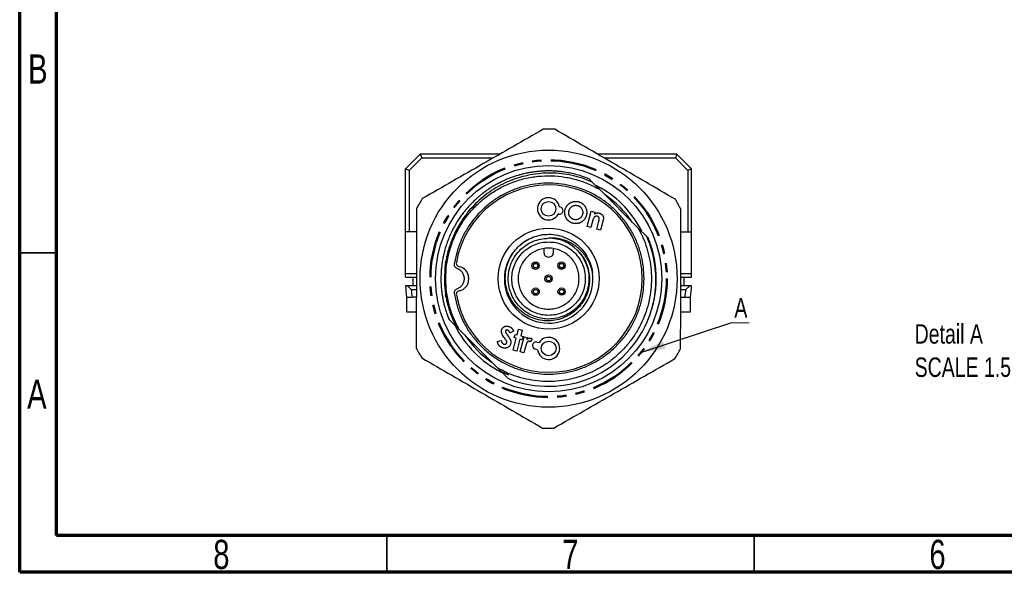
# Model space of a CAD drawing. Header units: millimetres. Extents: x 15 to 415, y 5 to 292.
# Tile 1 of 32: x 15 to 149, y 5 to 80. Entities that reach past the tile are written whole.
import ezdxf

# ---------------------------------------------------------------- set-up
doc = ezdxf.new("R2010")
doc.units = ezdxf.units.MM
doc.linetypes.add('PHANTOM', pattern=[12.7, 6.35, -1.27, 1.27, -1.27, 1.27, -1.27])
doc.layers.add('FORMAT', color=7, linetype='PHANTOM', lineweight=50)
doc.styles.add('SLDTEXTSTYLE0', font='TXT', dxfattribs={"width": 0.75})
doc.dimstyles.new('SLDDIMSTYLE4', dxfattribs={"dimtxt": 0.18, "dimasz": 3.302, "dimexe": 0, "dimexo": 0.0625, "dimgap": 0, "dimtad": 0, "dimtih": 1, "dimtoh": 1, "dimdec": 0, "dimrnd": 1e-09, "dimzin": 0, "dimdsep": 46, "dimtxsty": 'Standard', "dimsah": 1, "dimcen": 0.09, "dimadec": 0, "dimazin": 0, "dimtfac": 3.302, "dimtdec": 0, "dimtofl": 0, "dimtmove": 0, "dimatfit": 3, "dimfxl": 1, "dimfrac": 2, "dimtolj": 1, "dimtzin": 0, "dimarcsym": 0})

# ---------------------------------------------------------------- blocks, each defined once
blk = doc.blocks.new('SW_NOTE_0_5')
at = {"color": 0, "linetype": 'Continuous', "lineweight": 0}
blk.add_line((2.49, 0), (0, 0), dxfattribs=at)
at = {"color": 0, "linetype": 'Continuous', "lineweight": 0, "insert": (0.47, 3.35), "char_height": 2.65, "attachment_point": 1, "style": 'SLDTEXTSTYLE0'}
blk.add_mtext('A', dxfattribs=at)
blk = doc.blocks.new('SW_NOTE_0_9')
at = {"color": 0, "linetype": 'Continuous', "lineweight": 0, "attachment_point": 1, "style": 'SLDTEXTSTYLE0'}
for s, insert, char_height in [('Detail A', (0, 3.41), 2.646), ('SCALE 1.5:1', (0, -1.12), 2.6458)]:
    blk.add_mtext(s, dxfattribs=dict(at, insert=insert, char_height=char_height))

msp = doc.modelspace()

# ---------------------------------------------------------------- linework, layer by layer
at = {"color": 7, "linetype": 'Continuous', "lineweight": 70}
for p, q in [((15, 5), (15, 292)), ((20, 10), (20, 287)), ((410, 10), (20, 10)), ((415, 5), (15, 5))]:
    msp.add_line(p, q, dxfattribs=at)
at = {"color": 7, "linetype": 'Continuous', "lineweight": 25}
for p, q in [((67.535, 59.897), (69.535, 61.897)), ((69.535, 61.897), (69.742, 61.397)), ((80.329, 61.897), (69.535, 61.897)), ((104.484, 61.897), (93.705, 61.897)), ((104.484, 61.897), (104.277, 61.397)), ((106.484, 59.897), (104.484, 61.897)), ((69.742, 61.397), (68.035, 59.69)), ((69.742, 61.397), (79.463, 61.397)), ((94.566, 61.397), (104.277, 61.397)), ((104.277, 61.397), (105.984, 59.69)), ((68.035, 59.69), (67.535, 59.897)), ((67.535, 51.331), (67.535, 59.897)), ((68.035, 59.69), (68.035, 51.331)), ((106.484, 59.897), (105.984, 59.69)), ((105.984, 59.69), (105.984, 51.331)), ((106.484, 51.331), (106.484, 59.897)), ((92.951, 58.12), (92.517, 58.554)), ((93.933, 57.137), (92.951, 58.12)), ((93.431, 57.69), (94.169, 57.29)), ((99.177, 51.893), (93.933, 57.137)), ((104.231, 55.811), (104.261, 55.763)), ((88.401, 53.737), (88.327, 53.749)), ((88.486, 54.736), (88.56, 54.724)), ((92.249, 52.069), (92.799, 54.131)), ((92.799, 54.131), (93.314, 53.994)), ((93.314, 53.994), (93.258, 53.783)), ((92.985, 52.76), (92.764, 51.931)), ((93.565, 51.718), (93.806, 52.622)), ((94.441, 52.944), (94.077, 51.581)), ((68.035, 51.331), (67.535, 51.331)), ((67.535, 45.647), (67.535, 51.331)), ((69.009, 51.331), (68.035, 51.331)), ((92.764, 51.931), (92.249, 52.069)), ((94.077, 51.581), (93.565, 51.718)), ((100.379, 50.692), (99.177, 51.893)), ((105.027, 51.331), (105.984, 51.331)), ((105.984, 51.331), (106.484, 51.331)), ((106.484, 45.647), (106.484, 51.331)), ((84.766, 49.991), (84.905, 50.051)), ((100.594, 50.477), (100.426, 50.644)), ((86.418, 48.47), (86.419, 49.077)), ((87.619, 49.074), (87.618, 48.467)), ((90.898, 48.858), (91.582, 48.025)), ((72.98, 47.087), (73.03, 47.393)), ((73.133, 47.926), (73.151, 48.01)), ((81.615, 46.042), (81.928, 47.074)), ((91.582, 48.025), (92.091, 47.074)), ((67.535, 45.647), (69.009, 45.647)), ((67.535, 45.147), (67.535, 45.647)), ((81.509, 44.969), (81.615, 46.042)), ((105.011, 45.647), (106.484, 45.647)), ((106.484, 45.147), (106.484, 45.647)), ((67.535, 45.147), (69.009, 45.147)), ((68.535, 45.147), (68.535, 43.969)), ((76.113, 45.111), (76.114, 44.805)), ((105.01, 45.147), (106.484, 45.147)), ((105.484, 43.969), (105.484, 45.147)), ((67.785, 43.969), (67.535, 43.969)), ((68.32, 43.469), (67.785, 43.969)), ((69.007, 43.969), (67.785, 43.969)), ((68.32, 43.469), (69.005, 43.469)), ((106.233, 43.969), (105.009, 43.969)), ((105.009, 43.469), (105.699, 43.469)), ((106.233, 43.969), (105.699, 43.469)), ((106.484, 43.969), (106.233, 43.969)), ((67.67, 42.469), (68.427, 42.469)), ((67.685, 42.469), (67.685, 40.469)), ((69.002, 42.469), (68.427, 42.469)), ((73.04, 42.489), (72.99, 42.786)), ((73.155, 41.912), (73.138, 41.987)), ((81.428, 42.657), (81.776, 42.026)), ((105.009, 42.469), (105.592, 42.469)), ((105.592, 42.469), (106.348, 42.469)), ((106.334, 40.469), (106.334, 42.469)), ((67.685, 40.469), (69.008, 40.469)), ((83.12, 41.08), (83.038, 41.164)), ((105.013, 40.469), (106.334, 40.469)), ((73.425, 39.462), (73.473, 39.414)), ((73.473, 39.414), (74.377, 38.51)), ((85.072, 39.822), (84.905, 39.888)), ((87.009, 39.469), (86.89, 39.471)), ((74.377, 38.51), (74.841, 38.045)), ((74.841, 38.045), (80.085, 32.801)), ((82.244, 37.815), (81.759, 37.573)), ((82.714, 37.317), (82.917, 38.077)), ((82.917, 38.077), (83.432, 37.94)), ((83.432, 37.94), (83.23, 37.18)), ((80.042, 36.394), (80.559, 36.545)), ((82.164, 35.255), (82.596, 36.872)), ((82.33, 36.943), (82.449, 37.388)), ((82.596, 36.872), (82.33, 36.943)), ((82.449, 37.388), (82.714, 37.317)), ((83.111, 36.734), (82.68, 35.118)), ((83.418, 36.652), (83.111, 36.734)), ((83.134, 34.996), (83.684, 37.058)), ((83.23, 37.18), (83.537, 37.098)), ((83.537, 37.098), (83.418, 36.652)), ((83.684, 37.058), (84.127, 36.94)), ((84.127, 36.94), (84.058, 36.681)), ((84.791, 36.763), (84.511, 36.361)), ((85.422, 36.341), (85.739, 36.27)), ((82.68, 35.118), (82.164, 35.255)), ((83.647, 34.86), (83.134, 34.996)), ((83.87, 35.694), (83.647, 34.86)), ((83.895, 35.794), (83.87, 35.694)), ((85.519, 35.294), (85.202, 35.366)), ((69.788, 34.127), (69.758, 34.176)), ((80.085, 32.801), (80.548, 32.333)), ((81.548, 31.875), (80.547, 32.331)), ((80.549, 32.338), (80.64, 32.246)), ((80.64, 32.246), (81.502, 31.385)), ((80.64, 32.246), (81.548, 31.875))]:
    msp.add_line(p, q, dxfattribs=at)
at = {"color": 7, "linetype": 'Continuous', "lineweight": 35}
for p, q in [((20, 48.5), (15, 48.5)), ((65, 10), (65, 5)), ((115, 10), (115, 5))]:
    msp.add_line(p, q, dxfattribs=at)
at = {"color": 7, "linetype": 'Continuous', "lineweight": 25}
for centre, radius in [((87.009, 44.969), 17.5), ((87.009, 44.969), 15.4), ((87, 54.469), 1), ((87.009, 44.969), 6.875), ((85.237, 46.732), 0.5), ((88.772, 46.741), 0.5), ((87.009, 44.969), 0.5), ((85.246, 43.197), 0.5), ((88.781, 43.205), 0.5), ((87.019, 35.469), 1)]:
    msp.add_circle(centre, radius, dxfattribs=at)
for centre, radius, start, end in [((87.009, 44.969), 20.35, 87.64713, 92.03237), ((87.009, 44.969), 12.75, 190.04826, 170.06906), ((87.009, 44.969), 14.25, 26.88201, 59.83975), ((87.009, 44.969), 13.75, 34.0575, 55.9425), ((87.009, 44.969), 20.35, 147.64713, 152.03237), ((87, 54.469), 1.51, 10.17934, 331.50509), ((87.009, 44.969), 20.35, 27.64713, 32.03237), ((88.481, 54.231), 0.5, 260.84221, 80.84221), ((87.024, 44.943), 6.031, 118.96423, 8.12482), ((87.009, 44.969), 5.5, 45, 90), ((74.943, 47.082), 0.5, 170.06906, 260.51085), ((74.613, 45.109), 1.5, 0.05866, 80.51085), ((74.614, 44.804), 1.5, 279.60647, 0.05866), ((87.009, 44.969), 19.5, 182.93953, 187.36589), ((87.009, 44.969), 18.75, 184.58857, 187.66226), ((74.947, 42.832), 0.5, 99.60647, 190.04826), ((87.009, 44.969), 18.75, 352.33774, 355.41143), ((87.009, 44.969), 19.5, 352.63411, 357.06047), ((87.009, 44.969), 14.659, 199.71028, 202.0678), ((87.009, 44.969), 14.659, 247.9322, 339.22949), ((87.009, 44.969), 14.25, 206.47373, 243.13914), ((87.009, 44.969), 13.75, 214.0575, 235.9425), ((85.312, 35.854), 0.5, 77.31744, 257.31744), ((87.019, 35.469), 1.51, 186.65456, 147.98031), ((87.009, 44.969), 20.35, 207.64713, 212.03237), ((87.009, 44.969), 20.35, 327.64713, 332.03237), ((87.009, 44.969), 20.35, 267.64713, 272.03237)]:
    msp.add_arc(centre, radius, start, end, dxfattribs=at)
for points, knots in [([(86.288, 65.306), (84.931, 64.528), (82.217, 62.971), (78.099, 60.609), (73.957, 58.233), (71.198, 56.651), (69.818, 55.859)], [0, 0, 0, 0, 0.2479648, 0.4958684, 0.7479019, 1, 1, 1, 1]), ([(104.261, 55.763), (102.908, 56.549), (100.203, 58.121), (96.098, 60.506), (91.97, 62.905), (89.22, 64.503), (87.845, 65.302)], [0, 0, 0, 0, 0.2479648, 0.4958684, 0.7479019, 1, 1, 1, 1]), ([(92.517, 58.554), (92.182, 58.681), (91.559, 58.919), (90.666, 59.172), (89.821, 59.364), (89.084, 59.486), (88.429, 59.562), (87.896, 59.604), (87.376, 59.626), (86.856, 59.63), (86.335, 59.615), (85.816, 59.582), (85.298, 59.531), (84.782, 59.461), (84.44, 59.402), (84.27, 59.37), (84.269, 59.369), (84.269, 59.369), (84.268, 59.369), (84.267, 59.369), (84.264, 59.368), (84.259, 59.367), (84.249, 59.365), (84.228, 59.362), (84.185, 59.353), (84.061, 59.329), (83.829, 59.28), (83.469, 59.196), (82.936, 59.055), (82.209, 58.829), (81.274, 58.474), (80.424, 58.076), (79.721, 57.692), (79.212, 57.386), (78.738, 57.076), (78.299, 56.763), (77.892, 56.451), (77.517, 56.143), (77.172, 55.84), (76.757, 55.452), (76.285, 54.973), (75.777, 54.397), (75.327, 53.833), (74.933, 53.286), (74.588, 52.761), (74.236, 52.172), (73.877, 51.499), (73.519, 50.725), (73.207, 49.931), (72.942, 49.12), (72.778, 48.497), (72.679, 48.057), (72.624, 47.793), (72.567, 47.485), (72.51, 47.136), (72.423, 46.5), (72.341, 45.5), (72.348, 44.49), (72.402, 43.726), (72.446, 43.282), (72.508, 42.807), (72.592, 42.302), (72.701, 41.769), (72.838, 41.208), (73.004, 40.622), (73.14, 40.228), (73.21, 40.026)], [0, 0, 0, 0, 0.0318471, 0.0593372, 0.0824695, 0.1089937, 0.1257118, 0.1411476, 0.1565835, 0.1720194, 0.1874553, 0.2028913, 0.2183273, 0.2337633, 0.2491993, 0.2492082, 0.2492152, 0.2492277, 0.2492503, 0.2492909, 0.249365, 0.2495021, 0.2497618, 0.2502734, 0.2513393, 0.2537288, 0.2614766, 0.2724425, 0.2866266, 0.310543, 0.3401782, 0.3755311, 0.3939312, 0.4115311, 0.428331, 0.4443307, 0.4595302, 0.4739295, 0.4875287, 0.5003276, 0.5245125, 0.5473031, 0.5686994, 0.5887014, 0.607309, 0.6245221, 0.649809, 0.675096, 0.7003829, 0.7256697, 0.7509566, 0.7577351, 0.7657581, 0.7750256, 0.7855374, 0.7972936, 0.8321202, 0.8747171, 0.8870027, 0.9002526, 0.9144668, 0.9296451, 0.9457876, 0.9628943, 0.9809651, 1, 1, 1, 1]), ([(92.951, 58.12), (92.505, 58.3), (91.614, 58.662), (90.218, 59.03), (88.797, 59.267), (87.36, 59.359), (85.923, 59.307), (84.5, 59.112), (83.104, 58.776), (81.751, 58.303), (80.453, 57.698), (79.224, 56.967), (78.074, 56.118), (77.016, 55.16), (76.06, 54.101), (75.218, 52.953), (74.485, 51.732), (74.105, 50.865), (73.915, 50.431)], [0, 0, 0, 0, 0.06299592, 0.12592572, 0.1887894, 0.25158695, 0.31431838, 0.37698369, 0.43958287, 0.50211594, 0.56458287, 0.62698369, 0.68931838, 0.75158695, 0.8137894, 0.87592572, 0.93799592, 1, 1, 1, 1]), ([(89.26, 54.36), (89.262, 54.367), (89.271, 54.399), (89.285, 54.444), (89.315, 54.532), (89.351, 54.618), (89.4, 54.713), (89.441, 54.782), (89.485, 54.849), (89.548, 54.935), (89.619, 55.015), (89.696, 55.09), (89.756, 55.142), (89.84, 55.208), (89.929, 55.268), (90.023, 55.319), (90.095, 55.353), (90.169, 55.384), (90.244, 55.412), (90.308, 55.43), (90.36, 55.444), (90.412, 55.456), (90.477, 55.469), (90.556, 55.479), (90.663, 55.488), (90.77, 55.489), (90.876, 55.48), (90.954, 55.469), (91.03, 55.455), (91.08, 55.442), (91.104, 55.436)], [0, 0, 0, 0, 0.00842574, 0.04213136, 0.05898443, 0.12648571, 0.16020106, 0.19392038, 0.2276302, 0.2613483, 0.32885701, 0.3625702, 0.39628915, 0.43000116, 0.49750453, 0.53122227, 0.56493817, 0.59864964, 0.63236512, 0.66607996, 0.68293245, 0.69978526, 0.73350165, 0.76721633, 0.80093115, 0.86843228, 0.90215079, 0.93586364, 0.9678956, 1, 1, 1, 1]), ([(91.104, 55.436), (91.111, 55.434), (91.143, 55.425), (91.2, 55.408), (91.276, 55.381), (91.35, 55.35), (91.421, 55.314), (91.491, 55.275), (91.559, 55.232), (91.613, 55.193), (91.665, 55.152), (91.715, 55.107), (91.772, 55.052), (91.827, 54.993), (91.877, 54.931), (91.917, 54.877), (91.954, 54.822), (91.99, 54.765), (92.03, 54.696), (92.078, 54.601), (92.172, 54.376), (92.217, 54.123), (92.208, 53.908), (92.201, 53.821), (92.192, 53.752), (92.175, 53.666), (92.162, 53.614), (92.154, 53.579)], [0, 0, 0, 0, 0.0084368, 0.0421856, 0.0759452, 0.1097082, 0.1434686, 0.1772277, 0.2109864, 0.2447494, 0.2616253, 0.2953875, 0.3291455, 0.3629056, 0.3966671, 0.4304247, 0.4472993, 0.4810548, 0.5148104, 0.5485676, 0.6161583, 0.8225916, 0.8664568, 0.888379, 0.9322458, 0.9541691, 1, 1, 1, 1]), ([(69.036, 54.513), (69.032, 52.948), (69.023, 49.82), (69.01, 45.072), (68.996, 40.298), (68.987, 37.117), (68.983, 35.526)], [0, 0, 0, 0, 0.2479648, 0.4958684, 0.7479019, 1, 1, 1, 1]), ([(90.327, 52.507), (90.32, 52.509), (90.288, 52.518), (90.231, 52.535), (90.155, 52.561), (90.081, 52.591), (90.009, 52.626), (89.938, 52.664), (89.87, 52.705), (89.804, 52.751), (89.741, 52.8), (89.681, 52.853), (89.624, 52.909), (89.579, 52.959), (89.537, 53.011), (89.497, 53.064), (89.452, 53.13), (89.41, 53.199), (89.372, 53.269), (89.338, 53.341), (89.307, 53.415), (89.284, 53.478), (89.264, 53.542), (89.247, 53.606), (89.23, 53.684), (89.217, 53.763), (89.21, 53.83), (89.206, 53.896), (89.204, 53.963), (89.208, 54.07), (89.223, 54.203), (89.248, 54.308), (89.26, 54.36)], [0, 0, 0, 0, 0.0083931, 0.0419667, 0.0755483, 0.1091341, 0.142718, 0.1763025, 0.2098887, 0.2434742, 0.2770586, 0.3106454, 0.3442342, 0.3778209, 0.3946087, 0.4281935, 0.4617775, 0.4953603, 0.5289421, 0.5625242, 0.5961068, 0.6296906, 0.6464784, 0.6800627, 0.7136467, 0.7472311, 0.7808161, 0.7976039, 0.8311897, 0.8647745, 0.9320458, 1, 1, 1, 1]), ([(89.928, 53.389), (89.924, 53.394), (89.906, 53.422), (89.88, 53.46), (89.854, 53.507), (89.83, 53.555), (89.81, 53.604), (89.792, 53.655), (89.777, 53.706), (89.766, 53.758), (89.759, 53.811), (89.755, 53.851), (89.752, 53.904), (89.753, 53.958), (89.759, 54.051), (89.774, 54.131), (89.789, 54.196), (89.793, 54.209)], [0, 0, 0, 0, 0.0232202, 0.1161268, 0.1625837, 0.2090378, 0.3020026, 0.3484546, 0.3949081, 0.4878947, 0.5343476, 0.5807996, 0.6272506, 0.7202048, 0.7666526, 0.9530006, 1, 1, 1, 1]), ([(89.793, 54.209), (89.795, 54.215), (89.804, 54.247), (89.818, 54.292), (89.849, 54.38), (89.89, 54.464), (89.947, 54.555), (89.996, 54.619), (90.05, 54.678), (90.109, 54.732), (90.193, 54.798), (90.286, 54.852), (90.384, 54.895), (90.46, 54.921), (90.538, 54.939), (90.617, 54.951), (90.715, 54.956), (90.83, 54.948), (90.917, 54.928), (90.96, 54.918)], [0, 0, 0, 0, 0.0130918, 0.0654657, 0.0916537, 0.1967178, 0.2491244, 0.3015452, 0.353965, 0.4063805, 0.4587968, 0.5638717, 0.6162846, 0.6687005, 0.7211326, 0.7735457, 0.8259679, 0.9121698, 1, 1, 1, 1]), ([(91.624, 53.724), (91.622, 53.717), (91.613, 53.685), (91.595, 53.628), (91.565, 53.554), (91.53, 53.482), (91.489, 53.413), (91.441, 53.348), (91.373, 53.269), (91.295, 53.2), (91.212, 53.142), (91.146, 53.102), (91.057, 53.057), (90.963, 53.022), (90.868, 53.001), (90.795, 52.991), (90.703, 52.985), (90.591, 52.992), (90.507, 53.011), (90.464, 53.021)], [0, 0, 0, 0, 0.0132369, 0.066195, 0.1191898, 0.1721781, 0.2251705, 0.2781686, 0.3311653, 0.4326531, 0.4832425, 0.5338376, 0.5844264, 0.6818031, 0.7303925, 0.7789652, 0.8275511, 0.9129459, 1, 1, 1, 1]), ([(90.96, 54.918), (90.967, 54.916), (90.999, 54.907), (91.077, 54.882), (91.169, 54.84), (91.252, 54.788), (91.331, 54.73), (91.401, 54.662), (91.462, 54.586), (91.518, 54.505), (91.565, 54.42), (91.631, 54.261), (91.682, 54.032), (91.644, 53.829), (91.624, 53.724)], [0, 0, 0, 0, 0.01316274, 0.06582587, 0.16262533, 0.21089652, 0.25917374, 0.35564177, 0.40374756, 0.45184159, 0.5481879, 0.59629044, 0.79079966, 1, 1, 1, 1]), ([(93.258, 53.783), (93.264, 53.786), (93.295, 53.8), (93.337, 53.819), (93.387, 53.838), (93.437, 53.857), (93.501, 53.877), (93.578, 53.896), (93.658, 53.908), (93.738, 53.911), (93.833, 53.907), (93.9, 53.892), (93.94, 53.883)], [0, 0, 0, 0, 0.0283754, 0.1418859, 0.1986428, 0.2553993, 0.3689417, 0.4825418, 0.596185, 0.7098067, 0.823439, 1, 1, 1, 1]), ([(93.94, 53.883), (93.947, 53.882), (93.979, 53.872), (94.036, 53.854), (94.109, 53.82), (94.178, 53.779), (94.242, 53.73), (94.302, 53.673), (94.357, 53.606), (94.388, 53.556), (94.404, 53.53)], [0, 0, 0, 0, 0.0333727, 0.1669799, 0.3006267, 0.4343522, 0.5680302, 0.7017562, 0.849909, 1, 1, 1, 1]), ([(104.983, 35.426), (104.987, 36.99), (104.996, 40.119), (105.009, 44.866), (105.023, 49.641), (105.031, 52.822), (105.036, 54.412)], [0, 0, 0, 0, 0.2479648, 0.4958684, 0.7479019, 1, 1, 1, 1]), ([(90.464, 53.021), (90.457, 53.023), (90.425, 53.032), (90.368, 53.05), (90.294, 53.081), (90.223, 53.118), (90.156, 53.161), (90.092, 53.21), (90.012, 53.282), (89.962, 53.346), (89.928, 53.389)], [0, 0, 0, 0, 0.0301719, 0.150907, 0.271719, 0.3925125, 0.5133053, 0.6341028, 0.7549057, 1, 1, 1, 1]), ([(92.154, 53.579), (92.152, 53.572), (92.143, 53.54), (92.126, 53.483), (92.1, 53.407), (92.069, 53.333), (92.034, 53.261), (91.997, 53.19), (91.955, 53.122), (91.909, 53.056), (91.86, 52.993), (91.816, 52.943), (91.77, 52.895), (91.722, 52.849), (91.661, 52.796), (91.598, 52.747), (91.532, 52.702), (91.464, 52.66), (91.405, 52.627), (91.346, 52.597), (91.285, 52.569), (91.211, 52.539), (91.135, 52.513), (91.058, 52.492), (90.901, 52.459), (90.737, 52.447), (90.575, 52.46), (90.464, 52.474), (90.382, 52.494), (90.327, 52.507)], [0, 0, 0, 0, 0.0084788, 0.0423955, 0.0763216, 0.1102508, 0.1441767, 0.1781032, 0.2120315, 0.2459606, 0.2798901, 0.3138194, 0.3307787, 0.3647068, 0.3986339, 0.4325613, 0.4664887, 0.5004142, 0.5343386, 0.5512975, 0.585224, 0.6191508, 0.653078, 0.6870077, 0.7209391, 0.8574724, 0.8928487, 0.9282274, 1, 1, 1, 1]), ([(93.12, 53.172), (93.117, 53.167), (93.102, 53.137), (93.085, 53.093), (93.068, 53.042), (93.051, 52.992), (93.03, 52.926), (93.008, 52.844), (92.992, 52.788), (92.985, 52.76)], [0, 0, 0, 0, 0.0459823, 0.2302792, 0.3222578, 0.4142211, 0.5981675, 0.7990685, 1, 1, 1, 1]), ([(93.652, 53.455), (93.645, 53.457), (93.612, 53.463), (93.538, 53.475), (93.449, 53.463), (93.372, 53.433), (93.317, 53.402), (93.259, 53.358), (93.186, 53.285), (93.145, 53.215), (93.12, 53.172)], [0, 0, 0, 0, 0.0306112, 0.1533247, 0.3422347, 0.4374347, 0.5325816, 0.6277175, 0.7735851, 1, 1, 1, 1]), ([(93.806, 52.622), (93.808, 52.628), (93.817, 52.66), (93.832, 52.718), (93.851, 52.796), (93.868, 52.874), (93.885, 52.952), (93.898, 53.031), (93.906, 53.106), (93.903, 53.175), (93.892, 53.233), (93.872, 53.284), (93.846, 53.328), (93.814, 53.367), (93.777, 53.399), (93.724, 53.432), (93.68, 53.446), (93.652, 53.455)], [0, 0, 0, 0, 0.02073561, 0.10367916, 0.18662486, 0.26956958, 0.35251636, 0.43549004, 0.51852432, 0.58590047, 0.64763382, 0.70178982, 0.75593786, 0.80680789, 0.85739763, 0.90793422, 1, 1, 1, 1]), ([(94.404, 53.53), (94.407, 53.524), (94.423, 53.494), (94.448, 53.44), (94.469, 53.362), (94.48, 53.283), (94.482, 53.202), (94.477, 53.122), (94.464, 53.036), (94.449, 52.977), (94.441, 52.944)], [0, 0, 0, 0, 0.03320124, 0.16621112, 0.29936757, 0.43241591, 0.5654434, 0.69834625, 0.83127342, 1, 1, 1, 1]), ([(81.113, 44.969), (81.125, 45.318), (81.149, 46.023), (81.424, 47.058), (81.871, 48.034), (82.484, 48.909), (83.241, 49.663), (84.128, 50.273), (85.118, 50.731), (85.829, 50.88), (86.183, 50.954)], [0, 0, 0, 0, 0.1221623, 0.2470826, 0.3727826, 0.497228, 0.6200929, 0.7458347, 0.8731581, 1, 1, 1, 1]), ([(92.994, 45.795), (92.977, 45.875), (92.943, 46.031), (92.876, 46.282), (92.785, 46.57), (92.655, 46.914), (92.476, 47.307), (92.251, 47.711), (91.994, 48.097), (91.726, 48.441), (91.449, 48.748), (91.167, 49.02), (90.893, 49.252), (90.591, 49.479), (90.272, 49.685), (89.903, 49.887), (89.508, 50.069), (88.956, 50.269), (88.301, 50.421), (87.61, 50.491), (87.195, 50.476), (87.009, 50.469)], [0, 0, 0, 0, 0.0294581, 0.0578072, 0.0941736, 0.1385214, 0.1907374, 0.2505919, 0.3057988, 0.3583567, 0.4082103, 0.4553376, 0.5001183, 0.5379256, 0.592152, 0.637458, 0.6900088, 0.7496182, 0.8495424, 0.9328783, 1, 1, 1, 1]), ([(100.715, 39.771), (100.923, 40.416), (101.323, 41.654), (101.589, 43.509), (101.632, 44.969), (101.565, 46.125), (101.451, 47.082), (101.237, 48.182), (100.899, 49.414), (100.559, 50.25), (100.379, 50.692)], [0, 0, 0, 0, 0.1814054, 0.348084, 0.5000928, 0.5721994, 0.6582781, 0.758297, 0.8722187, 1, 1, 1, 1]), ([(101.668, 44.969), (101.66, 45.328), (101.643, 46.12), (101.483, 47.411), (101.17, 48.905), (100.795, 49.929), (100.594, 50.477)], [0, 0, 0, 0, 0.1905497, 0.4207423, 0.6905643, 1, 1, 1, 1]), ([(90.898, 48.858), (91.142, 48.596), (91.634, 48.065), (92.157, 47.101), (92.508, 46.057), (92.562, 45.33), (92.589, 44.969)], [0, 0, 0, 0, 0.2462454, 0.4982217, 0.7511001, 1, 1, 1, 1]), ([(92.589, 44.969), (92.575, 44.607), (92.547, 43.873), (92.232, 42.804), (91.726, 41.813), (91.035, 40.942), (90.187, 40.219), (89.204, 39.67), (88.128, 39.324), (87.009, 39.195), (85.882, 39.285), (84.783, 39.597), (83.764, 40.121), (82.87, 40.83), (82.126, 41.703), (81.565, 42.714), (81.198, 43.82), (81.141, 44.588), (81.113, 44.969)], [0, 0, 0, 0, 0.0602913, 0.1219827, 0.1838918, 0.2448239, 0.3059696, 0.368532, 0.4313121, 0.4930985, 0.5550985, 0.6185319, 0.6821831, 0.7448239, 0.8076782, 0.8719827, 0.9365049, 1, 1, 1, 1]), ([(100.728, 39.815), (100.8, 40.01), (100.957, 40.434), (101.15, 41.087), (101.315, 41.748), (101.472, 42.531), (101.592, 43.384), (101.659, 44.249), (101.665, 44.754), (101.668, 44.969)], [0, 0, 0, 0, 0.1181138, 0.25791, 0.3872565, 0.506153, 0.712559, 0.8771777, 1, 1, 1, 1]), ([(73.21, 40.026), (73.252, 39.923), (73.336, 39.718), (73.427, 39.515), (73.473, 39.414)], [0, 0, 0, 0, 0.5001502, 1, 1, 1, 1]), ([(81.064, 36.809), (81.06, 36.815), (81.041, 36.842), (80.96, 36.956), (80.825, 37.155), (80.702, 37.362), (80.639, 37.509), (80.618, 37.573), (80.602, 37.637), (80.591, 37.69), (80.585, 37.743), (80.582, 37.796), (80.583, 37.85), (80.59, 37.915), (80.599, 37.953), (80.604, 37.978)], [0, 0, 0, 0, 0.015415, 0.0770751, 0.3237793, 0.5707447, 0.6324463, 0.6941675, 0.7250034, 0.7867202, 0.8175646, 0.848402, 0.9101487, 0.940998, 1, 1, 1, 1]), ([(80.604, 37.978), (80.606, 37.984), (80.616, 38.016), (80.635, 38.073), (80.67, 38.145), (80.714, 38.213), (80.766, 38.274), (80.825, 38.329), (80.878, 38.369), (80.935, 38.404), (80.994, 38.436), (81.068, 38.467), (81.145, 38.49), (81.224, 38.505), (81.304, 38.512), (81.386, 38.509), (81.472, 38.499), (81.529, 38.485), (81.558, 38.478)], [0, 0, 0, 0, 0.0166864, 0.0834849, 0.1503479, 0.2172247, 0.284097, 0.350954, 0.4178063, 0.4511886, 0.5180117, 0.5848263, 0.6516757, 0.7185036, 0.7853471, 0.8521831, 0.9257419, 1, 1, 1, 1]), ([(81.129, 37.854), (81.128, 37.848), (81.122, 37.821), (81.12, 37.77), (81.134, 37.73), (81.142, 37.709)], [0, 0, 0, 0, 0.13518416, 0.55561839, 1, 1, 1, 1]), ([(81.415, 37.973), (81.409, 37.974), (81.376, 37.982), (81.315, 37.989), (81.235, 37.969), (81.175, 37.932), (81.141, 37.89), (81.133, 37.865), (81.129, 37.854)], [0, 0, 0, 0, 0.0585979, 0.2947194, 0.5326369, 0.7666389, 0.9037889, 1, 1, 1, 1]), ([(81.142, 37.709), (81.144, 37.703), (81.159, 37.673), (81.187, 37.62), (81.23, 37.552), (81.273, 37.485), (81.317, 37.418), (81.354, 37.363), (81.394, 37.306), (81.418, 37.271), (81.435, 37.246)], [0, 0, 0, 0, 0.0364852, 0.1825652, 0.3285556, 0.4744957, 0.6204397, 0.7663811, 0.8393514, 1, 1, 1, 1]), ([(81.759, 37.573), (81.756, 37.579), (81.744, 37.61), (81.721, 37.665), (81.684, 37.736), (81.641, 37.805), (81.592, 37.866), (81.537, 37.914), (81.479, 37.952), (81.437, 37.966), (81.415, 37.973)], [0, 0, 0, 0, 0.0365708, 0.182886, 0.3292805, 0.4757347, 0.6223778, 0.7577959, 0.8767424, 1, 1, 1, 1]), ([(81.558, 38.478), (81.565, 38.477), (81.597, 38.467), (81.641, 38.453), (81.691, 38.433), (81.739, 38.41), (81.785, 38.384), (81.83, 38.355), (81.874, 38.324), (81.915, 38.29), (81.964, 38.244), (81.999, 38.205), (82.042, 38.154), (82.082, 38.099), (82.126, 38.033), (82.16, 37.975), (82.201, 37.903), (82.225, 37.852), (82.244, 37.815)], [0, 0, 0, 0, 0.0202309, 0.1011809, 0.1416591, 0.1821345, 0.2631415, 0.3036138, 0.3440864, 0.4250865, 0.4655573, 0.5465789, 0.587044, 0.6680488, 0.748984, 0.8299298, 0.8724114, 1, 1, 1, 1]), ([(80.777, 35.55), (80.771, 35.552), (80.739, 35.561), (80.681, 35.579), (80.607, 35.609), (80.535, 35.645), (80.466, 35.686), (80.412, 35.725), (80.361, 35.768), (80.313, 35.815), (80.261, 35.876), (80.222, 35.93), (80.188, 35.987), (80.156, 36.046), (80.123, 36.119), (80.096, 36.194), (80.066, 36.285), (80.051, 36.353), (80.042, 36.394)], [0, 0, 0, 0, 0.0168331, 0.0841853, 0.1515673, 0.2189579, 0.2863404, 0.3537432, 0.3874205, 0.454812, 0.5222279, 0.5896275, 0.6233015, 0.6906724, 0.7580581, 0.8254189, 0.8927659, 1, 1, 1, 1]), ([(80.559, 36.545), (80.56, 36.538), (80.569, 36.506), (80.584, 36.448), (80.611, 36.373), (80.644, 36.299), (80.684, 36.23), (80.731, 36.168), (80.784, 36.119), (80.846, 36.077), (80.894, 36.06), (80.922, 36.051)], [0, 0, 0, 0, 0.0310691, 0.1553654, 0.2797406, 0.404128, 0.5285963, 0.653182, 0.762523, 0.8642693, 1, 1, 1, 1]), ([(80.922, 36.051), (80.929, 36.05), (80.961, 36.043), (81.014, 36.035), (81.078, 36.039), (81.148, 36.055), (81.207, 36.084), (81.254, 36.123), (81.285, 36.158), (81.304, 36.195), (81.313, 36.222), (81.315, 36.229)], [0, 0, 0, 0, 0.041972, 0.2104027, 0.3325103, 0.4415205, 0.6613054, 0.7413077, 0.8213323, 0.955763, 1, 1, 1, 1]), ([(81.315, 36.229), (81.316, 36.235), (81.32, 36.255), (81.326, 36.292), (81.322, 36.367), (81.294, 36.45), (81.255, 36.52), (81.226, 36.57), (81.195, 36.62), (81.156, 36.678), (81.113, 36.741), (81.082, 36.785), (81.064, 36.809)], [0, 0, 0, 0, 0.0307126, 0.0922298, 0.1697282, 0.3775791, 0.4849394, 0.5385655, 0.6458467, 0.7531005, 0.8603509, 1, 1, 1, 1]), ([(81.435, 37.246), (81.439, 37.241), (81.458, 37.214), (81.508, 37.143), (81.576, 37.044), (81.652, 36.932), (81.695, 36.863), (81.716, 36.829)], [0, 0, 0, 0, 0.0396989, 0.1984947, 0.5160863, 0.7579447, 1, 1, 1, 1]), ([(81.716, 36.829), (81.719, 36.823), (81.736, 36.794), (81.758, 36.753), (81.781, 36.705), (81.803, 36.656), (81.827, 36.594), (81.85, 36.517), (81.866, 36.438), (81.873, 36.358), (81.871, 36.249), (81.854, 36.168), (81.842, 36.113)], [0, 0, 0, 0, 0.0267332, 0.1336754, 0.1871484, 0.2406224, 0.3476237, 0.4546509, 0.5617077, 0.6688076, 0.7758776, 1, 1, 1, 1]), ([(84.374, 36.446), (84.367, 36.448), (84.344, 36.453), (84.293, 36.454), (84.233, 36.433), (84.18, 36.397), (84.137, 36.359), (84.099, 36.315), (84.058, 36.25), (84.025, 36.18), (83.988, 36.092), (83.962, 36.02), (83.939, 35.947), (83.918, 35.878), (83.904, 35.827), (83.895, 35.794)], [0, 0, 0, 0, 0.0226373, 0.0826082, 0.1685701, 0.2339442, 0.2991858, 0.3643845, 0.4295529, 0.5599091, 0.6249733, 0.7551193, 0.8201761, 0.8852306, 1, 1, 1, 1]), ([(84.058, 36.681), (84.063, 36.686), (84.085, 36.711), (84.126, 36.755), (84.19, 36.803), (84.26, 36.844), (84.335, 36.872), (84.439, 36.894), (84.528, 36.888), (84.587, 36.874), (84.595, 36.873)], [0, 0, 0, 0, 0.033212, 0.1661903, 0.2993693, 0.4325845, 0.5658345, 0.6964714, 0.9606144, 1, 1, 1, 1]), ([(84.511, 36.361), (84.506, 36.365), (84.481, 36.387), (84.438, 36.422), (84.394, 36.439), (84.374, 36.446)], [0, 0, 0, 0, 0.1229306, 0.6157741, 1, 1, 1, 1]), ([(84.595, 36.873), (84.601, 36.871), (84.633, 36.861), (84.677, 36.843), (84.736, 36.808), (84.769, 36.781), (84.791, 36.763)], [0, 0, 0, 0, 0.0884181, 0.4436528, 0.6205858, 1, 1, 1, 1]), ([(81.842, 36.113), (81.84, 36.106), (81.831, 36.074), (81.813, 36.017), (81.78, 35.944), (81.741, 35.874), (81.695, 35.808), (81.642, 35.748), (81.583, 35.693), (81.518, 35.647), (81.449, 35.605), (81.36, 35.563), (81.27, 35.535), (81.181, 35.519), (81.092, 35.51), (81.002, 35.511), (80.889, 35.524), (80.822, 35.54), (80.777, 35.55)], [0, 0, 0, 0, 0.0148035, 0.0740441, 0.1333322, 0.1926146, 0.2519167, 0.3112149, 0.3705172, 0.429816, 0.4890889, 0.5483769, 0.6483077, 0.6981553, 0.7479802, 0.8478619, 0.897672, 1, 1, 1, 1]), ([(69.758, 34.176), (71.11, 33.39), (73.815, 31.818), (77.92, 29.432), (82.049, 27.034), (84.799, 25.436), (86.174, 24.636)], [0, 0, 0, 0, 0.2479648, 0.4958684, 0.7479019, 1, 1, 1, 1]), ([(87.731, 24.632), (89.088, 25.411), (91.802, 26.967), (95.92, 29.33), (100.062, 31.705), (102.821, 33.288), (104.2, 34.079)], [0, 0, 0, 0, 0.2479648, 0.4958684, 0.7479019, 1, 1, 1, 1])]:
    msp.add_open_spline(points, degree=3, knots=knots, dxfattribs=at)
for points in [[(73.009, 44.969), (73.032, 45.578), (73.078, 46.796), (73.448, 48.592), (74.031, 50.327), (74.84, 51.97), (75.854, 53.494), (77.058, 54.874), (78.432, 56.084), (79.951, 57.106), (81.591, 57.921), (83.323, 58.516), (85.117, 58.881), (86.943, 59.009), (88.771, 58.899), (90.567, 58.548), (92.311, 57.981), (93.393, 57.418), (93.933, 57.137)], [(100.009, 44.969), (99.99, 45.509), (99.951, 46.589), (99.638, 48.183), (99.144, 49.727), (98.458, 51.198), (97.596, 52.572), (96.569, 53.829), (95.395, 54.948), (94.09, 55.912), (92.675, 56.707), (91.173, 57.32), (89.607, 57.742), (88, 57.965), (86.377, 57.988), (84.765, 57.808), (83.187, 57.43), (81.669, 56.858), (80.233, 56.103), (78.902, 55.175), (77.697, 54.088), (76.636, 52.861), (75.735, 51.511), (75.013, 50.059), (74.462, 48.531), (74.26, 47.469), (74.159, 46.939)], [(99.177, 51.893), (99.414, 51.445), (99.888, 50.549), (100.408, 49.117), (100.781, 47.642), (100.988, 46.133), (101.032, 44.612), (100.911, 43.095), (100.626, 41.6), (100.181, 40.144), (99.581, 38.745), (98.832, 37.42), (97.945, 36.183), (96.928, 35.05), (95.795, 34.034), (94.559, 33.146), (93.233, 32.398), (91.835, 31.798), (90.379, 31.353), (88.884, 31.068), (87.367, 30.946), (85.845, 30.99), (84.337, 31.198), (82.862, 31.571), (81.43, 32.091), (80.534, 32.565), (80.085, 32.801)], [(86.183, 50.954), (86.578, 50.986), (87.368, 51.049), (88.547, 50.849), (89.664, 50.44), (90.68, 49.816), (91.556, 49.007), (92.253, 48.042), (92.765, 46.961), (92.918, 46.184), (92.994, 45.795)], [(73.915, 50.431), (73.698, 49.847), (73.264, 48.679), (72.895, 46.837), (72.846, 45.592), (72.821, 44.969)], [(82.009, 44.969), (82.028, 45.297), (82.065, 45.951), (82.363, 46.895), (82.825, 47.765), (83.451, 48.527), (84.214, 49.154), (85.084, 49.616), (86.028, 49.913), (86.682, 49.951), (87.009, 49.969)], [(83.226, 48.962), (83.461, 49.166), (83.93, 49.574), (84.487, 49.852), (84.766, 49.991)], [(84.905, 50.051), (85.245, 50.172), (85.926, 50.415), (86.648, 50.451), (87.009, 50.469)], [(87.009, 49.969), (87.337, 49.951), (87.991, 49.913), (88.935, 49.616), (89.805, 49.154), (90.568, 48.527), (91.194, 47.765), (91.656, 46.895), (91.954, 45.951), (91.991, 45.297), (92.009, 44.969)], [(81.928, 47.074), (82.095, 47.423), (82.428, 48.12), (82.96, 48.681), (83.226, 48.962)], [(91.159, 44.969), (91.144, 45.24), (91.113, 45.784), (90.866, 46.567), (90.482, 47.289), (89.962, 47.922), (89.33, 48.442), (88.607, 48.828), (87.824, 49.065), (87.009, 49.146), (86.194, 49.065), (85.411, 48.828), (84.688, 48.442), (84.056, 47.922), (83.536, 47.289), (83.152, 46.567), (82.905, 45.784), (82.874, 45.24), (82.859, 44.969)], [(87.618, 48.467), (87.609, 48.389), (87.59, 48.232), (87.451, 48.033), (87.253, 47.9), (87.017, 47.853), (86.781, 47.9), (86.583, 48.034), (86.445, 48.233), (86.427, 48.39), (86.418, 48.469)], [(74.159, 46.939), (74.156, 46.88), (74.151, 46.764), (74.218, 46.599), (74.333, 46.463), (74.44, 46.414), (74.493, 46.39)], [(84.937, 46.732), (84.941, 46.771), (84.95, 46.85), (85.02, 46.95), (85.119, 47.017), (85.237, 47.04), (85.355, 47.017), (85.454, 46.95), (85.523, 46.85), (85.532, 46.771), (85.537, 46.732)], [(88.472, 46.741), (88.477, 46.78), (88.486, 46.859), (88.555, 46.959), (88.654, 47.025), (88.772, 47.049), (88.89, 47.025), (88.989, 46.959), (89.059, 46.859), (89.068, 46.78), (89.072, 46.741)], [(92.091, 47.074), (92.212, 46.734), (92.456, 46.053), (92.491, 45.33), (92.509, 44.969)], [(74.493, 46.39), (74.636, 46.326), (74.921, 46.2), (75.247, 45.855), (75.468, 45.436), (75.496, 45.125), (75.51, 44.969)], [(85.537, 46.732), (85.532, 46.693), (85.523, 46.614), (85.454, 46.514), (85.355, 46.448), (85.237, 46.424), (85.119, 46.448), (85.02, 46.514), (84.95, 46.614), (84.941, 46.693), (84.937, 46.732)], [(89.072, 46.741), (89.068, 46.702), (89.059, 46.623), (88.989, 46.523), (88.89, 46.457), (88.772, 46.433), (88.654, 46.457), (88.555, 46.523), (88.486, 46.623), (88.477, 46.702), (88.472, 46.741)], [(72.821, 44.969), (72.84, 44.41), (72.878, 43.292), (73.188, 41.641), (73.664, 40.029), (74.139, 39.016), (74.377, 38.51)], [(74.841, 38.045), (74.562, 38.581), (74.004, 39.653), (73.443, 41.38), (73.077, 43.158), (73.032, 44.366), (73.009, 44.969)], [(74.159, 43), (74.26, 42.469), (74.462, 41.408), (75.013, 39.88), (75.735, 38.428), (76.636, 37.078), (77.697, 35.85), (78.902, 34.764), (80.233, 33.836), (81.669, 33.08), (83.187, 32.509), (84.765, 32.13), (86.377, 31.951), (88, 31.973), (89.607, 32.197), (91.173, 32.619), (92.675, 33.232), (94.09, 34.027), (95.395, 34.991), (96.569, 36.11), (97.596, 37.366), (98.458, 38.741), (99.144, 40.211), (99.638, 41.756), (99.951, 43.35), (99.99, 44.43), (100.009, 44.969)], [(75.51, 44.969), (75.496, 44.814), (75.468, 44.503), (75.247, 44.083), (74.921, 43.739), (74.636, 43.612), (74.493, 43.549)], [(82, 42.698), (81.858, 43.064), (81.573, 43.794), (81.531, 44.578), (81.509, 44.969)], [(87.009, 39.969), (86.682, 39.988), (86.028, 40.025), (85.084, 40.322), (84.214, 40.785), (83.451, 41.411), (82.825, 42.173), (82.363, 43.044), (82.065, 43.988), (82.028, 44.642), (82.009, 44.969)], [(82.859, 44.969), (82.874, 44.697), (82.905, 44.154), (83.152, 43.37), (83.536, 42.648), (84.056, 42.015), (84.688, 41.496), (85.411, 41.11), (86.194, 40.872), (87.009, 40.792), (87.824, 40.872), (88.607, 41.11), (89.33, 41.496), (89.962, 42.015), (90.482, 42.648), (90.866, 43.37), (91.113, 44.154), (91.144, 44.697), (91.159, 44.969)], [(86.709, 44.969), (86.714, 45.008), (86.723, 45.087), (86.792, 45.186), (86.891, 45.253), (87.009, 45.277), (87.127, 45.253), (87.226, 45.186), (87.295, 45.087), (87.304, 45.008), (87.309, 44.969)], [(87.309, 44.969), (87.304, 44.93), (87.295, 44.851), (87.226, 44.751), (87.127, 44.684), (87.009, 44.661), (86.891, 44.684), (86.792, 44.751), (86.723, 44.851), (86.714, 44.93), (86.709, 44.969)], [(92.009, 44.969), (91.991, 44.642), (91.954, 43.988), (91.656, 43.044), (91.194, 42.173), (90.568, 41.411), (89.805, 40.785), (88.935, 40.322), (87.991, 40.025), (87.337, 39.988), (87.009, 39.969)], [(92.509, 44.969), (92.495, 44.644), (92.466, 43.992), (92.267, 43.371), (92.167, 43.06)], [(74.493, 43.549), (74.44, 43.525), (74.333, 43.476), (74.218, 43.34), (74.151, 43.175), (74.156, 43.058), (74.159, 43)], [(84.946, 43.197), (84.95, 43.236), (84.959, 43.314), (85.029, 43.414), (85.128, 43.481), (85.246, 43.504), (85.364, 43.481), (85.463, 43.414), (85.532, 43.314), (85.541, 43.236), (85.546, 43.197)], [(85.546, 43.197), (85.541, 43.157), (85.532, 43.079), (85.463, 42.979), (85.364, 42.912), (85.246, 42.889), (85.128, 42.912), (85.029, 42.979), (84.959, 43.079), (84.95, 43.157), (84.946, 43.197)], [(88.481, 43.205), (88.486, 43.245), (88.495, 43.323), (88.564, 43.423), (88.663, 43.49), (88.781, 43.513), (88.899, 43.49), (88.998, 43.423), (89.068, 43.323), (89.077, 43.245), (89.081, 43.205)], [(89.081, 43.205), (89.077, 43.166), (89.068, 43.088), (88.998, 42.988), (88.899, 42.921), (88.781, 42.898), (88.663, 42.921), (88.564, 42.988), (88.495, 43.088), (88.486, 43.166), (88.481, 43.205)], [(92.167, 43.06), (92.009, 42.696), (91.694, 41.967), (91.164, 41.376), (90.898, 41.08)], [(83.038, 41.164), (82.832, 41.398), (82.422, 41.865), (82.141, 42.42), (82, 42.698)], [(84.905, 39.888), (84.578, 40.043), (83.924, 40.352), (83.388, 40.838), (83.12, 41.08)], [(90.898, 41.08), (90.63, 40.838), (90.094, 40.352), (89.441, 40.043), (89.114, 39.888)], [(86.89, 39.471), (86.58, 39.491), (85.959, 39.531), (85.368, 39.725), (85.072, 39.822)], [(89.114, 39.888), (88.774, 39.766), (88.093, 39.523), (87.371, 39.487), (87.009, 39.469)]]:
    msp.add_open_spline(points, degree=3, dxfattribs=at)
at = {"layer": 'FORMAT'}
msp.add_circle((87.009, 44.969), 16.105, dxfattribs=at)

# ---------------------------------------------------------------- block references
at = {"color": 7, "linetype": 'Continuous', "lineweight": 0}
for name, p in [('SW_NOTE_0_5', (111.83, 38.975)), ('SW_NOTE_0_9', (136.848, 35.358))]:
    msp.add_blockref(name, p, dxfattribs=at)

# ---------------------------------------------------------------- texts
at = {"color": 7, "linetype": 'Continuous', "lineweight": 0, "char_height": 3.969, "attachment_point": 2, "style": 'SLDTEXTSTYLE0'}
for s, insert in [('B', (17.471, 75.484)), ('A', (17.34, 31.234)), ('8', (42.46, 9.422)), ('7', (89.96, 9.422)), ('6', (139.96, 9.422))]:
    msp.add_mtext(s, dxfattribs=dict(at, insert=insert))

# ---------------------------------------------------------------- leaders
at = {"color": 7, "linetype": 'Continuous', "lineweight": 0}
msp.add_leader([(99.59, 34.914), (111.83, 38.975)], dimstyle='SLDDIMSTYLE4', dxfattribs=at)

doc.saveas('drawing.dxf')
